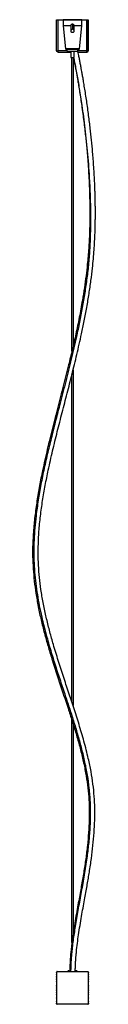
# Model space of a CAD drawing. Header units: millimetres. Extents: x 2446 to 4880, y 5265 to 6331.
# Tile 4 of 4: x 4812 to 4880, y 5265 to 6331. Entities that reach past the tile are written whole.
import ezdxf

# ---------------------------------------------------------------- set-up
doc = ezdxf.new("R2010")
doc.units = ezdxf.units.MM
doc.header["$LTSCALE"] = 20

msp = doc.modelspace()

# ---------------------------------------------------------------- linework, layer by layer
at = {"color": 7, "linetype": 'Continuous', "lineweight": 25}
for p, q in [((4838.1, 6297.2), (4838.1, 6330.8)), ((4838.1, 6330.8), (4839.3, 6330.8)), ((4839.3, 6330.8), (4839.3, 6297.2)), ((4839.5, 6330.8), (4845.4, 6330.8)), ((4839.5, 6330.8), (4839.5, 6297.2)), ((4845.5, 6330.8), (4845.2, 6330.5)), ((4845.2, 6330.5), (4845.2, 6324.3)), ((4845.2, 6324.3), (4847.7, 6299.1)), ((4853.7, 6318.3), (4853.7, 6324)), ((4855.2, 6326.3), (4855.2, 6320.8)), ((4856.7, 6324), (4856.7, 6318.3)), ((4862.8, 6299.1), (4865.2, 6324.3)), ((4865.2, 6330.5), (4864.9, 6330.8)), ((4865.1, 6330.8), (4870.9, 6330.8)), ((4865.2, 6324.3), (4865.2, 6330.5)), ((4870.9, 6297.2), (4870.9, 6330.8)), ((4871.1, 6330.8), (4872.3, 6330.8)), ((4871.1, 6297.2), (4871.1, 6330.8)), ((4872.3, 6330.8), (4872.3, 6297.2)), ((4838.1, 6297.2), (4839.3, 6297.2)), ((4849.2, 6297.2), (4839.5, 6297.2)), ((4839.5, 6297), (4839.5, 6295.8)), ((4839.5, 6295.8), (4853.3, 6295.8)), ((4847.7, 6299.1), (4848, 6298.8)), ((4849.2, 6298.8), (4849.2, 6296.8)), ((4853.3, 6296.8), (4853.3, 6289.8)), ((4857.2, 6289.8), (4857.2, 6296.8)), ((4861.2, 6296.8), (4861.2, 6298.8)), ((4870.9, 6297.2), (4861.2, 6297.2)), ((4861.3, 6295.8), (4870.9, 6295.8)), ((4862.4, 6298.8), (4862.8, 6299.1)), ((4870.9, 6295.8), (4870.9, 6297)), ((4872.3, 6297.2), (4871.1, 6297.2)), ((4854.6, 5971.9), (4854.6, 6289.8)), ((4855.8, 6289.8), (4855.8, 5977.2)), ((4855.8, 5951.5), (4855.8, 5588)), ((4854.6, 5591.6), (4854.6, 5946.6)), ((4854.6, 5331.4), (4854.6, 5572.2)), ((4855.8, 5568.3), (4855.8, 5340.2)), ((4838.2, 5299.3), (4838, 5299.1)), ((4838.2, 5265.1), (4838.2, 5299.6)), ((4838.7, 5300.1), (4871.7, 5300.1)), ((4850.1, 5300.5), (4849.8, 5300.1)), ((4860.7, 5300.1), (4860.4, 5300.5)), ((4872.2, 5299.6), (4872.2, 5265.1)), ((4872.2, 5299.3), (4872.4, 5299.1)), ((4838, 5298.8), (4838.2, 5298.6)), ((4838.2, 5297.3), (4838, 5297.2)), ((4838, 5296.9), (4838.2, 5296.7)), ((4838.2, 5295.4), (4838, 5295.2)), ((4838, 5294.9), (4838.2, 5294.7)), ((4838.2, 5293.4), (4838, 5293.2)), ((4838, 5292.9), (4838.2, 5292.7)), ((4838.2, 5291.4), (4838, 5291.3)), ((4838, 5291), (4838.2, 5290.8)), ((4838.2, 5289.5), (4838, 5289.3)), ((4838, 5289), (4838.2, 5288.8)), ((4872.4, 5298.8), (4872.2, 5298.6)), ((4872.2, 5297.3), (4872.4, 5297.2)), ((4872.4, 5296.9), (4872.2, 5296.7)), ((4872.2, 5295.4), (4872.4, 5295.2)), ((4872.4, 5294.9), (4872.2, 5294.7)), ((4872.2, 5293.4), (4872.4, 5293.2)), ((4872.4, 5292.9), (4872.2, 5292.7)), ((4872.2, 5291.4), (4872.4, 5291.3)), ((4872.4, 5291), (4872.2, 5290.8)), ((4872.2, 5289.5), (4872.4, 5289.3)), ((4872.4, 5289), (4872.2, 5288.8)), ((4838.2, 5287.5), (4838, 5287.3)), ((4838, 5287), (4838.2, 5286.9)), ((4838.2, 5285.6), (4838, 5285.4)), ((4838, 5285.1), (4838.2, 5284.9)), ((4838.2, 5283.6), (4838, 5283.4)), ((4838, 5283.1), (4838.2, 5282.9)), ((4838.2, 5281.6), (4838, 5281.4)), ((4838, 5281.1), (4838.2, 5281)), ((4838.2, 5279.7), (4838, 5279.5)), ((4838, 5279.2), (4838.2, 5279)), ((4838.2, 5277.7), (4838, 5277.5)), ((4872.2, 5287.5), (4872.4, 5287.3)), ((4872.4, 5287), (4872.2, 5286.9)), ((4872.2, 5285.6), (4872.4, 5285.4)), ((4872.4, 5285.1), (4872.2, 5284.9)), ((4872.2, 5283.6), (4872.4, 5283.4)), ((4872.4, 5283.1), (4872.2, 5282.9)), ((4872.2, 5281.6), (4872.4, 5281.4)), ((4872.4, 5281.1), (4872.2, 5281)), ((4872.2, 5279.7), (4872.4, 5279.5)), ((4872.4, 5279.2), (4872.2, 5279)), ((4872.2, 5277.7), (4872.4, 5277.5)), ((4838, 5277.2), (4838.2, 5277)), ((4838.2, 5275.7), (4838, 5275.5)), ((4838, 5275.2), (4838.2, 5275.1)), ((4838.2, 5273.8), (4838, 5273.6)), ((4838, 5273.3), (4838.2, 5273.1)), ((4838.2, 5271.8), (4838, 5271.6)), ((4838, 5271.3), (4838.2, 5271.1)), ((4838.2, 5269.8), (4838, 5269.6)), ((4838, 5269.4), (4838.2, 5269.2)), ((4838.2, 5267.9), (4838, 5267.7)), ((4838, 5267.4), (4838.2, 5267.2)), ((4872.4, 5277.2), (4872.2, 5277)), ((4872.2, 5275.7), (4872.4, 5275.5)), ((4872.4, 5275.2), (4872.2, 5275.1)), ((4872.2, 5273.8), (4872.4, 5273.6)), ((4872.4, 5273.3), (4872.2, 5273.1)), ((4872.2, 5271.8), (4872.4, 5271.6)), ((4872.4, 5271.3), (4872.2, 5271.1)), ((4872.2, 5269.8), (4872.4, 5269.6)), ((4872.4, 5269.4), (4872.2, 5269.2)), ((4872.2, 5267.9), (4872.4, 5267.7)), ((4872.4, 5267.4), (4872.2, 5267.2)), ((4838.2, 5265.9), (4838, 5265.7)), ((4838, 5265.6), (4838, 5265.4)), ((4871.7, 5264.6), (4838.7, 5264.6)), ((4872.2, 5265.9), (4872.4, 5265.7)), ((4872.5, 5265.6), (4872.5, 5265.4))]:
    msp.add_line(p, q, dxfattribs=at)
for centre, start, end in [((4851.2, 5299.5), 90, 139.9601), ((4859.2, 5299.5), 40.0399, 90)]:
    msp.add_arc(centre, 1.5, start, end, dxfattribs=at)
for points, knots in [([(4845.2, 6330.5), (4845.2, 6330.5), (4845.3, 6330.5), (4845.5, 6330.5), (4845.7, 6330.5), (4846.2, 6330.5), (4846.5, 6330.5), (4847.2, 6330.5), (4847.7, 6330.5), (4848.7, 6330.5), (4849.2, 6330.5), (4850.3, 6330.5), (4850.9, 6330.5), (4852.2, 6330.5), (4852.8, 6330.5), (4854, 6330.5), (4854.6, 6330.5), (4855.8, 6330.5), (4856.4, 6330.5), (4857.7, 6330.5), (4858.3, 6330.5), (4859.5, 6330.5), (4860.1, 6330.5), (4861.3, 6330.5), (4861.8, 6330.5), (4862.8, 6330.5), (4863.2, 6330.5), (4864, 6330.5), (4864.3, 6330.5), (4864.8, 6330.5), (4865, 6330.5), (4865.2, 6330.5), (4865.2, 6330.5), (4865.2, 6330.5)], [0, 0, 0, 0, 0.0625, 0.0625, 0.125, 0.125, 0.1875, 0.1875, 0.25, 0.25, 0.3125, 0.3125, 0.375, 0.375, 0.4375, 0.4375, 0.5, 0.5, 0.5625, 0.5625, 0.625, 0.625, 0.6875, 0.6875, 0.75, 0.75, 0.8125, 0.8125, 0.875, 0.875, 0.9375, 0.9375, 1, 1, 1, 1]), ([(4853.7, 6324.3), (4853.2, 6324.3), (4852.7, 6324.3), (4851.6, 6324.3), (4851, 6324.3), (4850, 6324.3), (4849.5, 6324.3), (4848.5, 6324.3), (4848.1, 6324.3), (4847.3, 6324.3), (4846.9, 6324.3), (4846.3, 6324.3), (4846, 6324.3), (4845.6, 6324.3), (4845.5, 6324.3), (4845.3, 6324.3), (4845.2, 6324.3), (4845.2, 6324.3)], [0, 0, 0, 0, 0.125, 0.125, 0.25, 0.25, 0.375, 0.375, 0.5, 0.5, 0.625, 0.625, 0.75, 0.75, 0.875, 0.875, 1, 1, 1, 1]), ([(4864.9, 6330.8), (4864.9, 6330.8), (4864.9, 6330.8), (4864.7, 6330.8), (4864.5, 6330.8), (4864, 6330.8), (4863.7, 6330.8), (4863, 6330.8), (4862.6, 6330.8), (4861.6, 6330.8), (4861.1, 6330.8), (4860, 6330.8), (4859.4, 6330.8), (4858.2, 6330.8), (4857.6, 6330.8), (4856.4, 6330.8), (4855.8, 6330.8), (4854.7, 6330.8), (4854.1, 6330.8), (4852.9, 6330.8), (4852.3, 6330.8), (4851.1, 6330.8), (4850.5, 6330.8), (4849.4, 6330.8), (4848.9, 6330.8), (4847.9, 6330.8), (4847.5, 6330.8), (4846.8, 6330.8), (4846.5, 6330.8), (4846, 6330.8), (4845.8, 6330.8), (4845.6, 6330.8), (4845.5, 6330.8), (4845.5, 6330.8)], [0, 0, 0, 0, 0.0625, 0.0625, 0.125, 0.125, 0.1875, 0.1875, 0.25, 0.25, 0.3125, 0.3125, 0.375, 0.375, 0.4375, 0.4375, 0.5, 0.5, 0.5625, 0.5625, 0.625, 0.625, 0.6875, 0.6875, 0.75, 0.75, 0.8125, 0.8125, 0.875, 0.875, 0.9375, 0.9375, 1, 1, 1, 1]), ([(4853.7, 6324.3), (4853.8, 6324.3), (4853.8, 6324.5), (4853.8, 6324.6), (4853.8, 6324.8), (4853.9, 6325), (4854, 6325.3), (4854.1, 6325.6), (4854.3, 6325.9), (4854.6, 6326), (4854.7, 6326.2), (4854.9, 6326.2), (4855.1, 6326.3), (4855.2, 6326.3), (4855.2, 6326.3)], [0, 0, 0, 0, 0.062696, 0.124926, 0.18688, 0.248752, 0.376545, 0.498499, 0.62893, 0.748559, 0.812243, 0.874214, 0.938145, 1, 1, 1, 1]), ([(4855.2, 6326.3), (4855.3, 6326.3), (4855.3, 6326.3), (4855.4, 6326.3), (4855.5, 6326.3), (4855.6, 6326.2), (4855.7, 6326.2), (4855.9, 6326), (4856.1, 6325.9), (4856.3, 6325.6), (4856.5, 6325.3), (4856.6, 6325), (4856.7, 6324.6), (4856.7, 6324.4), (4856.7, 6324.3)], [0, 0, 0, 0, 0.030791, 0.06179, 0.09323, 0.125338, 0.186904, 0.250552, 0.370169, 0.500652, 0.622165, 0.749551, 0.874198, 1, 1, 1, 1]), ([(4865.2, 6324.3), (4865.2, 6324.3), (4865.2, 6324.3), (4865, 6324.3), (4864.9, 6324.3), (4864.5, 6324.3), (4864.2, 6324.3), (4863.6, 6324.3), (4863.2, 6324.3), (4862.4, 6324.3), (4862, 6324.3), (4861, 6324.3), (4860.5, 6324.3), (4859.4, 6324.3), (4858.9, 6324.3), (4857.8, 6324.3), (4857.3, 6324.3), (4856.7, 6324.3)], [0, 0, 0, 0, 0.125, 0.125, 0.25, 0.25, 0.375, 0.375, 0.5, 0.5, 0.625, 0.625, 0.75, 0.75, 0.875, 0.875, 1, 1, 1, 1]), ([(4853.7, 6318.4), (4853.7, 6318.5), (4853.7, 6318.6), (4853.8, 6318.8), (4853.8, 6319), (4853.8, 6319.1), (4853.9, 6319.3), (4853.9, 6319.6), (4854.1, 6319.9), (4854.3, 6320.2), (4854.5, 6320.5), (4854.7, 6320.6), (4854.8, 6320.7), (4855, 6320.8), (4855.1, 6320.8), (4855.2, 6320.8), (4855.2, 6320.8)], [0, 0, 0, 0, 0.0522843, 0.1112162, 0.1769155, 0.2494588, 0.2838417, 0.3743548, 0.4988636, 0.6237463, 0.74871, 0.8143734, 0.8741947, 0.91745, 0.9592489, 1, 1, 1, 1]), ([(4855.2, 6316.8), (4855.2, 6316.8), (4855.1, 6316.8), (4855, 6316.8), (4854.9, 6316.8), (4854.8, 6316.9), (4854.6, 6316.9), (4854.4, 6317), (4854.2, 6317.2), (4854, 6317.4), (4853.9, 6317.6), (4853.8, 6317.7), (4853.8, 6317.9), (4853.7, 6318.1), (4853.7, 6318.2), (4853.7, 6318.3)], [0, 0, 0, 0, 0.050314, 0.100185, 0.149916, 0.19981, 0.250171, 0.374821, 0.499783, 0.624558, 0.687097, 0.749378, 0.832832, 0.915878, 1, 1, 1, 1]), ([(4855.2, 6320.8), (4855.3, 6320.8), (4855.3, 6320.8), (4855.4, 6320.8), (4855.5, 6320.7), (4855.6, 6320.7), (4855.8, 6320.6), (4856, 6320.5), (4856.2, 6320.2), (4856.4, 6319.9), (4856.5, 6319.6), (4856.6, 6319.3), (4856.7, 6319.1), (4856.7, 6318.9), (4856.7, 6318.6), (4856.7, 6318.5), (4856.7, 6318.4)], [0, 0, 0, 0, 0.030455, 0.06144, 0.093134, 0.125703, 0.185501, 0.25117, 0.376338, 0.501303, 0.626091, 0.71617, 0.750998, 0.845989, 0.928913, 1, 1, 1, 1]), ([(4856.7, 6318.3), (4856.7, 6318.2), (4856.7, 6318.2), (4856.7, 6318.1), (4856.7, 6317.9), (4856.7, 6317.8), (4856.6, 6317.7), (4856.5, 6317.4), (4856.3, 6317.2), (4856.1, 6317.1), (4855.9, 6317), (4855.8, 6316.9), (4855.6, 6316.8), (4855.4, 6316.8), (4855.3, 6316.8), (4855.2, 6316.8)], [0, 0, 0, 0, 0.050586, 0.100579, 0.150296, 0.200058, 0.250177, 0.375213, 0.499773, 0.624545, 0.687179, 0.749383, 0.833182, 0.916248, 1, 1, 1, 1]), ([(4858.3, 5300.1), (4858.3, 5300.7), (4858.3, 5302.8), (4858.4, 5306.4), (4858.6, 5310.8), (4858.9, 5315.1), (4859.3, 5319.4), (4859.9, 5325.4), (4860.8, 5333), (4862.2, 5342.7), (4863.8, 5352.4), (4865.4, 5362), (4867, 5371), (4868.6, 5379.5), (4870, 5387.3), (4871.3, 5394.4), (4872.4, 5401.2), (4874, 5410.5), (4875.8, 5422.3), (4877.5, 5436.6), (4878.7, 5450.4), (4879.4, 5463.8), (4879.5, 5477), (4878.9, 5490), (4877.5, 5503.3), (4875.4, 5516.9), (4872.1, 5532.4), (4867.8, 5549.4), (4862.4, 5567.7), (4856.7, 5585.4), (4851, 5602.6), (4845.4, 5619.5), (4839.8, 5636.7), (4834.9, 5652.8), (4830.7, 5667.9), (4827.2, 5681.8), (4824.1, 5696), (4821.6, 5709.8), (4819.8, 5723.5), (4818.6, 5736.7), (4818, 5750), (4818.2, 5763.4), (4818.9, 5777.8), (4820.5, 5793.4), (4822.8, 5810.1), (4825.7, 5826.6), (4829.3, 5844.6), (4833.7, 5864), (4838.8, 5884.8), (4844.1, 5905.5), (4849.5, 5926.2), (4854.8, 5947.1), (4860.1, 5968.5), (4864.5, 5987.8), (4868, 6004.8), (4870.8, 6019.3), (4873.2, 6033.9), (4875.3, 6048.1), (4876.8, 6060.7), (4877.9, 6071.8), (4878.7, 6081.3), (4879.3, 6090.7), (4879.7, 6100.5), (4879.9, 6108.7), (4880, 6115.3), (4880, 6120), (4880, 6124.7), (4880, 6129.1), (4879.9, 6132.9), (4879.9, 6135.9), (4879.8, 6138.1), (4879.8, 6140), (4879.7, 6142), (4879.6, 6145), (4879.5, 6149.1), (4879.3, 6154.5), (4879, 6160.6), (4878.6, 6166.9), (4878.1, 6174), (4877.6, 6181.5), (4876.9, 6189.2), (4876.3, 6196.3), (4875.6, 6202.9), (4874.9, 6209.4), (4874.1, 6216.3), (4873.2, 6223.5), (4872.2, 6231.2), (4871.2, 6238.8), (4870, 6246.4), (4868.9, 6253.7), (4867.8, 6260.3), (4866.9, 6266), (4866.1, 6270.7), (4865.4, 6274.6), (4864.8, 6277.6), (4864.4, 6280.1), (4863.9, 6282.3), (4863.5, 6284.4), (4863.1, 6286.6), (4862.7, 6288.7), (4862.2, 6291.1), (4861.7, 6293.5), (4861.3, 6295.5), (4861.1, 6296.5), (4861.1, 6296.8)], [0, 0, 0, 0, 0.001709, 0.005793, 0.009823, 0.013798, 0.017715, 0.021573, 0.030419, 0.038897, 0.048467, 0.057429, 0.065741, 0.073889, 0.081219, 0.087752, 0.094071, 0.100342, 0.114146, 0.127672, 0.140893, 0.153764, 0.166508, 0.179096, 0.192296, 0.206204, 0.220839, 0.240617, 0.260286, 0.27969, 0.297864, 0.315986, 0.334085, 0.352073, 0.366088, 0.379983, 0.393751, 0.407406, 0.419749, 0.432023, 0.444203, 0.456385, 0.46864, 0.484122, 0.499775, 0.515557, 0.531444, 0.551867, 0.572387, 0.593013, 0.613645, 0.634214, 0.655311, 0.677145, 0.690935, 0.704966, 0.71912, 0.732593, 0.745228, 0.754575, 0.763416, 0.771777, 0.780585, 0.790266, 0.794416, 0.798704, 0.803127, 0.80736, 0.810851, 0.813595, 0.815596, 0.816949, 0.818717, 0.821208, 0.825143, 0.830102, 0.836037, 0.842059, 0.847778, 0.855765, 0.863101, 0.869798, 0.875901, 0.882234, 0.889025, 0.896379, 0.904297, 0.912787, 0.921014, 0.929739, 0.938103, 0.945564, 0.952119, 0.957753, 0.962445, 0.966172, 0.969678, 0.973681, 0.977408, 0.981504, 0.98612, 0.991585, 0.997959, 1, 1, 1, 1]), ([(4839.5, 6295.8), (4839.4, 6295.8), (4839.2, 6295.8), (4838.8, 6296), (4838.7, 6296.1), (4838.4, 6296.3), (4838.3, 6296.5), (4838.2, 6296.8), (4838.1, 6297), (4838.1, 6297.2)], [0, 0, 0, 0, 0.25, 0.25, 0.5, 0.5, 0.75, 0.75, 1, 1, 1, 1]), ([(4839.3, 6297.2), (4839.3, 6297.1), (4839.4, 6297.1), (4839.4, 6297), (4839.5, 6297), (4839.5, 6297)], [0, 0, 0, 0, 0.5, 0.5, 1, 1, 1, 1]), ([(4862.8, 6299.1), (4862.8, 6299.1), (4862.7, 6299.1), (4862.6, 6299.1), (4862.4, 6299.1), (4862.1, 6299.1), (4861.8, 6299.1), (4861.3, 6299.1), (4860.9, 6299.1), (4860.2, 6299.1), (4859.8, 6299.1), (4858.9, 6299.1), (4858.5, 6299.1), (4857.5, 6299.1), (4857.1, 6299.1), (4856.1, 6299.1), (4855.7, 6299.1), (4854.8, 6299.1), (4854.3, 6299.1), (4853.4, 6299.1), (4852.9, 6299.1), (4852, 6299.1), (4851.5, 6299.1), (4850.7, 6299.1), (4850.3, 6299.1), (4849.5, 6299.1), (4849.2, 6299.1), (4848.7, 6299.1), (4848.4, 6299.1), (4848, 6299.1), (4847.9, 6299.1), (4847.7, 6299.1), (4847.7, 6299.1), (4847.7, 6299.1)], [0, 0, 0, 0, 0.0625, 0.0625, 0.125, 0.125, 0.1875, 0.1875, 0.25, 0.25, 0.3125, 0.3125, 0.375, 0.375, 0.4375, 0.4375, 0.5, 0.5, 0.5625, 0.5625, 0.625, 0.625, 0.6875, 0.6875, 0.75, 0.75, 0.8125, 0.8125, 0.875, 0.875, 0.9375, 0.9375, 1, 1, 1, 1]), ([(4848, 6298.8), (4848, 6298.8), (4848.1, 6298.8), (4848.2, 6298.8), (4848.4, 6298.8), (4848.7, 6298.8), (4848.9, 6298.8), (4849.5, 6298.8), (4849.8, 6298.8), (4850.5, 6298.8), (4850.9, 6298.8), (4851.7, 6298.8), (4852.1, 6298.8), (4853, 6298.8), (4853.5, 6298.8), (4854.4, 6298.8), (4854.8, 6298.8), (4855.7, 6298.8), (4856.1, 6298.8), (4857, 6298.8), (4857.4, 6298.8), (4858.3, 6298.8), (4858.8, 6298.8), (4859.6, 6298.8), (4860, 6298.8), (4860.7, 6298.8), (4861, 6298.8), (4861.5, 6298.8), (4861.8, 6298.8), (4862.1, 6298.8), (4862.2, 6298.8), (4862.4, 6298.8), (4862.4, 6298.8), (4862.4, 6298.8)], [0, 0, 0, 0, 0.0625, 0.0625, 0.125, 0.125, 0.1875, 0.1875, 0.25, 0.25, 0.3125, 0.3125, 0.375, 0.375, 0.4375, 0.4375, 0.5, 0.5, 0.5625, 0.5625, 0.625, 0.625, 0.6875, 0.6875, 0.75, 0.75, 0.8125, 0.8125, 0.875, 0.875, 0.9375, 0.9375, 1, 1, 1, 1]), ([(4849.2, 6296.8), (4849.2, 6296.8), (4849.3, 6296.8), (4849.4, 6296.8), (4849.5, 6296.8), (4849.8, 6296.8), (4850, 6296.8), (4850.4, 6296.8), (4850.7, 6296.8), (4851.3, 6296.8), (4851.6, 6296.8), (4852.3, 6296.8), (4852.7, 6296.8), (4853.4, 6296.8), (4853.8, 6296.8), (4854.5, 6296.8), (4854.9, 6296.8), (4855.6, 6296.8), (4856, 6296.8), (4856.7, 6296.8), (4857.1, 6296.8), (4857.8, 6296.8), (4858.2, 6296.8), (4858.9, 6296.8), (4859.2, 6296.8), (4859.8, 6296.8), (4860, 6296.8), (4860.5, 6296.8), (4860.7, 6296.8), (4861, 6296.8), (4861.1, 6296.8), (4861.2, 6296.8), (4861.2, 6296.8), (4861.2, 6296.8)], [0, 0, 0, 0, 0.0625, 0.0625, 0.125, 0.125, 0.1875, 0.1875, 0.25, 0.25, 0.3125, 0.3125, 0.375, 0.375, 0.4375, 0.4375, 0.5, 0.5, 0.5625, 0.5625, 0.625, 0.625, 0.6875, 0.6875, 0.75, 0.75, 0.8125, 0.8125, 0.875, 0.875, 0.9375, 0.9375, 1, 1, 1, 1]), ([(4870.9, 6295.8), (4871.1, 6295.8), (4871.3, 6295.8), (4871.6, 6296), (4871.8, 6296.1), (4872.1, 6296.3), (4872.2, 6296.5), (4872.3, 6296.8), (4872.3, 6297), (4872.3, 6297.2)], [0, 0, 0, 0, 0.25, 0.25, 0.5, 0.5, 0.75, 0.75, 1, 1, 1, 1]), ([(4871.1, 6297.2), (4871.1, 6297.1), (4871.1, 6297.1), (4871, 6297), (4871, 6297), (4870.9, 6297)], [0, 0, 0, 0, 0.5, 0.5, 1, 1, 1, 1]), ([(4856.4, 6289.8), (4856.4, 6289.7), (4856.5, 6289), (4856.8, 6287.5), (4857.2, 6285.4), (4857.6, 6283.3), (4858, 6281.2), (4858.5, 6279), (4858.9, 6276.5), (4859.5, 6273.5), (4860.2, 6269.6), (4861, 6264.9), (4861.9, 6259.2), (4863, 6252.6), (4864.1, 6245.4), (4865.3, 6237.5), (4866.4, 6229.2), (4867.5, 6220.7), (4868.5, 6212.6), (4869.3, 6205.1), (4870.1, 6197.7), (4870.8, 6190), (4871.6, 6181.5), (4872.1, 6173.7), (4872.6, 6167), (4872.9, 6161.7), (4873.2, 6156.4), (4873.4, 6151.6), (4873.6, 6147.4), (4873.7, 6144.1), (4873.7, 6141.6), (4873.8, 6139.7), (4873.8, 6138), (4873.9, 6136), (4873.9, 6133.3), (4874, 6129.6), (4874, 6125), (4874, 6119.9), (4874, 6114.8), (4873.9, 6108.2), (4873.7, 6100.5), (4873.3, 6091.7), (4872.8, 6083.2), (4872.2, 6074.6), (4871.2, 6064.7), (4869.9, 6053.2), (4868.1, 6040.2), (4865.7, 6025.2), (4862.7, 6008.6), (4859, 5990.8), (4855.1, 5973.6), (4850.5, 5954.8), (4845.3, 5934), (4839.4, 5911.3), (4833.5, 5888.5), (4827.9, 5865.7), (4823.2, 5845), (4819.5, 5826.3), (4816.7, 5809.8), (4814.4, 5793.1), (4812.9, 5777.5), (4812.1, 5763), (4812, 5749.6), (4812.6, 5736.3), (4813.8, 5722.9), (4815.6, 5709.2), (4818.1, 5695.1), (4821.2, 5680.7), (4824.8, 5666.5), (4828.7, 5652.5), (4833.4, 5637.1), (4838.7, 5620.6), (4844.6, 5602.8), (4850, 5586.5), (4854.9, 5571.5), (4859.1, 5557.7), (4863.1, 5543.7), (4866.6, 5529.6), (4869.5, 5515.8), (4871.6, 5502.4), (4872.9, 5489.6), (4873.5, 5476.9), (4873.4, 5463.9), (4872.7, 5450.5), (4871.5, 5436.5), (4869.7, 5422), (4867.4, 5407.3), (4865.3, 5394.9), (4863.4, 5384.6), (4861.9, 5376.4), (4860.3, 5367.4), (4858.5, 5357.5), (4856.7, 5346.3), (4854.9, 5334), (4853.7, 5324.1), (4853.1, 5317.4), (4852.9, 5314.2), (4852.6, 5310.9), (4852.5, 5307.6), (4852.3, 5304.3), (4852.3, 5301.8), (4852.3, 5300.4), (4852.3, 5300.1)], [0, 0, 0, 0, 0.000262, 0.004937, 0.009087, 0.012862, 0.016915, 0.020464, 0.02425, 0.029015, 0.034735, 0.041388, 0.048958, 0.057441, 0.066271, 0.074594, 0.084305, 0.093269, 0.101497, 0.108987, 0.115861, 0.123261, 0.131474, 0.140518, 0.145357, 0.150411, 0.155587, 0.160187, 0.164063, 0.167208, 0.16948, 0.171108, 0.172381, 0.174242, 0.176762, 0.179947, 0.184555, 0.189494, 0.194263, 0.198861, 0.207717, 0.215835, 0.22349, 0.231514, 0.239962, 0.251673, 0.264131, 0.277338, 0.295201, 0.312688, 0.329771, 0.346417, 0.369476, 0.39246, 0.41545, 0.438316, 0.461058, 0.477132, 0.493104, 0.508958, 0.52466, 0.537117, 0.549528, 0.56195, 0.574436, 0.586977, 0.601088, 0.615302, 0.629634, 0.644081, 0.65864, 0.677826, 0.697066, 0.716343, 0.731313, 0.746468, 0.761733, 0.777026, 0.791815, 0.805584, 0.818629, 0.831095, 0.843721, 0.856952, 0.870565, 0.884484, 0.898682, 0.913155, 0.920133, 0.927949, 0.936578, 0.94599, 0.956148, 0.968133, 0.98091, 0.983881, 0.98689, 0.989934, 0.993013, 0.996128, 0.999278, 1, 1, 1, 1]), ([(4856.5, 6289.8), (4856.5, 6289.8), (4856.8, 6288.4), (4857.5, 6284.7), (4858.6, 6278.7), (4859.9, 6271.7), (4861.3, 6264), (4862.6, 6255.9), (4864, 6247.2), (4865.5, 6237.1), (4867.1, 6225.7), (4868.7, 6212.7), (4870.2, 6199.1), (4871.6, 6185.1), (4872.8, 6170.6), (4873.8, 6154.9), (4874.5, 6138), (4874.8, 6119.9), (4874.7, 6101.6), (4874, 6084), (4872.8, 6067.1), (4870.9, 6050.9), (4868.6, 6034.9), (4865.9, 6019), (4862.9, 6003.2), (4858.9, 5984.6), (4854, 5963.2), (4848, 5939.2), (4842.3, 5917.3), (4837.2, 5897.5), (4832.7, 5879.7), (4828.5, 5862.2), (4824.5, 5844.8), (4821, 5827.6), (4818.1, 5810.6), (4815.9, 5794.9), (4814.4, 5780.6), (4813.6, 5767.7), (4813.2, 5754.8), (4813.5, 5742.1), (4814.4, 5729.6), (4815.8, 5717.3), (4817.6, 5705.2), (4819.9, 5693.1), (4822.9, 5679.5), (4826.8, 5664.3), (4831.6, 5647.6), (4836.7, 5631.1), (4842.1, 5614.8), (4847.3, 5599.2), (4852.3, 5584.1), (4856.9, 5569.7), (4861.2, 5555.3), (4865.1, 5541.1), (4868.5, 5527), (4871.2, 5512.9), (4873.3, 5498.4), (4874.4, 5483.6), (4874.6, 5468.3), (4874, 5453.1), (4872.7, 5438.1), (4870.7, 5422), (4868, 5404.8), (4864.8, 5386.6), (4861.5, 5368.7), (4858.5, 5351.7), (4856.1, 5335.7), (4854.7, 5324.3), (4854, 5316.7), (4853.7, 5312.8), (4853.5, 5308.9), (4853.3, 5305.1), (4853.3, 5302.2), (4853.2, 5300.5), (4853.2, 5300.1)], [0, 0, 0, 0, 0.000068, 0.009738, 0.020933, 0.031852, 0.042564, 0.053132, 0.063613, 0.074055, 0.087351, 0.100717, 0.114202, 0.127835, 0.141632, 0.155594, 0.172248, 0.189091, 0.206077, 0.223159, 0.238466, 0.253796, 0.269162, 0.284567, 0.300007, 0.315471, 0.33977, 0.363982, 0.38799, 0.406148, 0.424055, 0.441658, 0.458911, 0.475776, 0.49223, 0.508272, 0.520576, 0.532666, 0.54458, 0.556375, 0.568124, 0.579679, 0.591293, 0.602995, 0.614804, 0.63187, 0.649154, 0.666615, 0.68419, 0.701801, 0.717769, 0.733626, 0.749304, 0.764741, 0.77988, 0.794678, 0.809111, 0.824574, 0.839678, 0.854496, 0.869078, 0.883456, 0.901163, 0.918575, 0.935669, 0.952412, 0.966828, 0.98093, 0.984571, 0.988191, 0.991789, 0.995368, 0.998926, 1, 1, 1, 1]), ([(4853.3, 6289.8), (4853.3, 6289.8), (4853.3, 6289.8), (4853.5, 6289.8), (4853.7, 6289.8), (4854, 6289.8), (4854.3, 6289.8), (4854.8, 6289.8), (4855, 6289.8), (4855.5, 6289.8), (4855.7, 6289.8), (4856.2, 6289.8), (4856.4, 6289.8), (4856.8, 6289.8), (4857, 6289.8), (4857.1, 6289.8), (4857.2, 6289.8), (4857.2, 6289.8)], [0, 0, 0, 0, 0.125, 0.125, 0.25, 0.25, 0.375, 0.375, 0.5, 0.5, 0.625, 0.625, 0.75, 0.75, 0.875, 0.875, 1, 1, 1, 1]), ([(4838.7, 5300.1), (4838.7, 5300.1), (4838.6, 5300.1), (4838.5, 5300.1), (4838.4, 5300), (4838.3, 5299.9), (4838.3, 5299.9), (4838.2, 5299.7), (4838.2, 5299.7), (4838.2, 5299.6)], [0, 0, 0, 0, 0.25, 0.25, 0.5, 0.5, 0.75, 0.75, 1, 1, 1, 1]), ([(4850.1, 5300.5), (4850.2, 5300.5), (4850.3, 5300.5), (4851.2, 5300.5), (4852, 5300.5), (4852.3, 5300.5)], [0, 0, 0, 0, 0.400034, 0.833027, 1, 1, 1, 1]), ([(4851.2, 5301), (4851.3, 5301), (4851.4, 5301), (4852, 5301), (4852.3, 5301)], [0, 0, 0, 0, 0.520044, 1, 1, 1, 1]), ([(4859.2, 5301), (4859.2, 5301), (4859.1, 5301), (4858.5, 5301), (4858.3, 5301)], [0, 0, 0, 0, 0.544354, 1, 1, 1, 1]), ([(4858.3, 5300.5), (4858.5, 5300.5), (4859.3, 5300.5), (4860.2, 5300.5), (4860.3, 5300.5), (4860.4, 5300.5)], [0, 0, 0, 0, 0.154686, 0.594066, 1, 1, 1, 1]), ([(4872.2, 5299.6), (4872.2, 5299.7), (4872.2, 5299.7), (4872.2, 5299.9), (4872.1, 5299.9), (4872, 5300), (4872, 5300.1), (4871.9, 5300.1), (4871.8, 5300.1), (4871.7, 5300.1)], [0, 0, 0, 0, 0.25, 0.25, 0.5, 0.5, 0.75, 0.75, 1, 1, 1, 1]), ([(4872.4, 5299.1), (4872.5, 5299.1), (4872.5, 5299), (4872.5, 5298.9), (4872.5, 5298.9), (4872.4, 5298.8)], [0, 0, 0, 0, 0.5, 0.5, 1, 1, 1, 1]), ([(4872.4, 5297.2), (4872.5, 5297.1), (4872.5, 5297.1), (4872.5, 5297), (4872.5, 5296.9), (4872.4, 5296.9)], [0, 0, 0, 0, 0.5, 0.5, 1, 1, 1, 1]), ([(4872.4, 5295.2), (4872.5, 5295.2), (4872.5, 5295.1), (4872.5, 5295), (4872.5, 5294.9), (4872.4, 5294.9)], [0, 0, 0, 0, 0.5, 0.5, 1, 1, 1, 1]), ([(4872.4, 5293.2), (4872.5, 5293.2), (4872.5, 5293.1), (4872.5, 5293), (4872.5, 5293), (4872.4, 5292.9)], [0, 0, 0, 0, 0.5, 0.5, 1, 1, 1, 1]), ([(4872.4, 5291.3), (4872.5, 5291.2), (4872.5, 5291.2), (4872.5, 5291.1), (4872.5, 5291), (4872.4, 5291)], [0, 0, 0, 0, 0.5, 0.5, 1, 1, 1, 1]), ([(4872.4, 5289.3), (4872.5, 5289.3), (4872.5, 5289.2), (4872.5, 5289.1), (4872.5, 5289), (4872.4, 5289)], [0, 0, 0, 0, 0.5, 0.5, 1, 1, 1, 1]), ([(4872.4, 5287.3), (4872.5, 5287.3), (4872.5, 5287.2), (4872.5, 5287.1), (4872.5, 5287.1), (4872.4, 5287)], [0, 0, 0, 0, 0.5, 0.5, 1, 1, 1, 1]), ([(4872.4, 5285.4), (4872.5, 5285.3), (4872.5, 5285.3), (4872.5, 5285.2), (4872.5, 5285.1), (4872.4, 5285.1)], [0, 0, 0, 0, 0.5, 0.5, 1, 1, 1, 1]), ([(4872.4, 5283.4), (4872.5, 5283.4), (4872.5, 5283.3), (4872.5, 5283.2), (4872.5, 5283.1), (4872.4, 5283.1)], [0, 0, 0, 0, 0.5, 0.5, 1, 1, 1, 1]), ([(4872.4, 5281.4), (4872.5, 5281.4), (4872.5, 5281.3), (4872.5, 5281.2), (4872.5, 5281.2), (4872.4, 5281.1)], [0, 0, 0, 0, 0.5, 0.5, 1, 1, 1, 1]), ([(4872.4, 5279.5), (4872.5, 5279.4), (4872.5, 5279.4), (4872.5, 5279.3), (4872.5, 5279.2), (4872.4, 5279.2)], [0, 0, 0, 0, 0.5, 0.5, 1, 1, 1, 1]), ([(4872.4, 5277.5), (4872.5, 5277.5), (4872.5, 5277.4), (4872.5, 5277.3), (4872.5, 5277.2), (4872.4, 5277.2)], [0, 0, 0, 0, 0.5, 0.5, 1, 1, 1, 1]), ([(4872.4, 5275.5), (4872.5, 5275.5), (4872.5, 5275.4), (4872.5, 5275.3), (4872.5, 5275.3), (4872.4, 5275.2)], [0, 0, 0, 0, 0.5, 0.5, 1, 1, 1, 1]), ([(4872.4, 5273.6), (4872.5, 5273.5), (4872.5, 5273.5), (4872.5, 5273.4), (4872.5, 5273.3), (4872.4, 5273.3)], [0, 0, 0, 0, 0.5, 0.5, 1, 1, 1, 1]), ([(4872.4, 5271.6), (4872.5, 5271.6), (4872.5, 5271.5), (4872.5, 5271.4), (4872.5, 5271.3), (4872.4, 5271.3)], [0, 0, 0, 0, 0.5, 0.5, 1, 1, 1, 1]), ([(4872.4, 5269.6), (4872.5, 5269.6), (4872.5, 5269.5), (4872.5, 5269.4), (4872.5, 5269.4), (4872.4, 5269.4)], [0, 0, 0, 0, 0.5, 0.5, 1, 1, 1, 1]), ([(4872.4, 5267.7), (4872.5, 5267.6), (4872.5, 5267.6), (4872.5, 5267.5), (4872.5, 5267.4), (4872.4, 5267.4)], [0, 0, 0, 0, 0.5, 0.5, 1, 1, 1, 1]), ([(4838.4, 5264.7), (4838.3, 5264.8), (4838.1, 5264.9), (4838, 5265.2), (4838, 5265.3), (4838, 5265.4)], [0, 0, 0, 0, 0.377222, 0.70074, 1, 1, 1, 1]), ([(4838.2, 5265.1), (4838.2, 5265.1), (4838.2, 5265), (4838.3, 5264.9), (4838.3, 5264.8), (4838.4, 5264.7), (4838.5, 5264.7), (4838.6, 5264.6), (4838.7, 5264.6), (4838.7, 5264.6)], [0, 0, 0, 0, 0.25, 0.25, 0.5, 0.5, 0.75, 0.75, 1, 1, 1, 1]), ([(4871.7, 5264.6), (4871.8, 5264.6), (4871.9, 5264.6), (4872, 5264.7), (4872, 5264.7), (4872.1, 5264.8), (4872.2, 5264.9), (4872.2, 5265), (4872.2, 5265.1), (4872.2, 5265.1)], [0, 0, 0, 0, 0.25, 0.25, 0.5, 0.5, 0.75, 0.75, 1, 1, 1, 1]), ([(4872.5, 5265.4), (4872.5, 5265.3), (4872.4, 5265.1), (4872.3, 5264.8), (4872.1, 5264.8), (4872.1, 5264.7)], [0, 0, 0, 0, 0.382062, 0.795093, 1, 1, 1, 1])]:
    msp.add_open_spline(points, degree=3, knots=knots, dxfattribs=at)
for points in [[(4853.7, 6324), (4853.7, 6324.1), (4853.7, 6324.2), (4853.7, 6324.3)], [(4856.7, 6324.3), (4856.7, 6324.2), (4856.7, 6324.1), (4856.7, 6324)], [(4839.5, 6297), (4839.5, 6297.1), (4839.5, 6297.1), (4839.5, 6297.2)], [(4870.9, 6297), (4870.9, 6297.1), (4870.9, 6297.1), (4870.9, 6297.2)], [(4838, 5299), (4838, 5299), (4838, 5299.1), (4838, 5299.1)], [(4838, 5298.8), (4838, 5298.9), (4838, 5298.9), (4838, 5299)], [(4838, 5297), (4838, 5297.1), (4838, 5297.1), (4838, 5297.2)], [(4838, 5296.9), (4838, 5296.9), (4838, 5297), (4838, 5297)], [(4838, 5295), (4838, 5295.1), (4838, 5295.2), (4838, 5295.2)], [(4838, 5294.9), (4838, 5294.9), (4838, 5295), (4838, 5295)], [(4838, 5293.1), (4838, 5293.1), (4838, 5293.2), (4838, 5293.2)], [(4838, 5292.9), (4838, 5293), (4838, 5293), (4838, 5293.1)], [(4838, 5291.1), (4838, 5291.2), (4838, 5291.2), (4838, 5291.3)], [(4838, 5291), (4838, 5291), (4838, 5291.1), (4838, 5291.1)], [(4838, 5289.1), (4838, 5289.2), (4838, 5289.3), (4838, 5289.3)], [(4838, 5289), (4838, 5289), (4838, 5289.1), (4838, 5289.1)], [(4838, 5287.2), (4838, 5287.2), (4838, 5287.3), (4838, 5287.3)], [(4838, 5287), (4838, 5287.1), (4838, 5287.1), (4838, 5287.2)], [(4838, 5285.2), (4838, 5285.3), (4838, 5285.3), (4838, 5285.4)], [(4838, 5285.1), (4838, 5285.1), (4838, 5285.2), (4838, 5285.2)], [(4838, 5283.3), (4838, 5283.3), (4838, 5283.4), (4838, 5283.4)], [(4838, 5283.1), (4838, 5283.1), (4838, 5283.2), (4838, 5283.3)], [(4838, 5281.3), (4838, 5281.3), (4838, 5281.4), (4838, 5281.4)], [(4838, 5281.1), (4838, 5281.2), (4838, 5281.2), (4838, 5281.3)], [(4838, 5279.3), (4838, 5279.4), (4838, 5279.4), (4838, 5279.5)], [(4838, 5279.2), (4838, 5279.2), (4838, 5279.3), (4838, 5279.3)], [(4838, 5277.4), (4838, 5277.4), (4838, 5277.5), (4838, 5277.5)], [(4838, 5277.2), (4838, 5277.2), (4838, 5277.3), (4838, 5277.4)], [(4838, 5275.4), (4838, 5275.4), (4838, 5275.5), (4838, 5275.5)], [(4838, 5275.2), (4838, 5275.3), (4838, 5275.3), (4838, 5275.4)], [(4838, 5273.4), (4838, 5273.5), (4838, 5273.5), (4838, 5273.6)], [(4838, 5273.3), (4838, 5273.3), (4838, 5273.4), (4838, 5273.4)], [(4838, 5271.5), (4838, 5271.5), (4838, 5271.6), (4838, 5271.6)], [(4838, 5271.3), (4838, 5271.4), (4838, 5271.4), (4838, 5271.5)], [(4838, 5269.5), (4838, 5269.5), (4838, 5269.6), (4838, 5269.6)], [(4838, 5269.4), (4838, 5269.4), (4838, 5269.4), (4838, 5269.5)], [(4838, 5267.5), (4838, 5267.6), (4838, 5267.6), (4838, 5267.7)], [(4838, 5267.4), (4838, 5267.4), (4838, 5267.5), (4838, 5267.5)], [(4838, 5265.6), (4838, 5265.6), (4838, 5265.7), (4838, 5265.7)], [(4872.4, 5265.7), (4872.5, 5265.7), (4872.5, 5265.6), (4872.5, 5265.6)]]:
    msp.add_open_spline(points, degree=3, dxfattribs=at)

doc.saveas('drawing.dxf')
